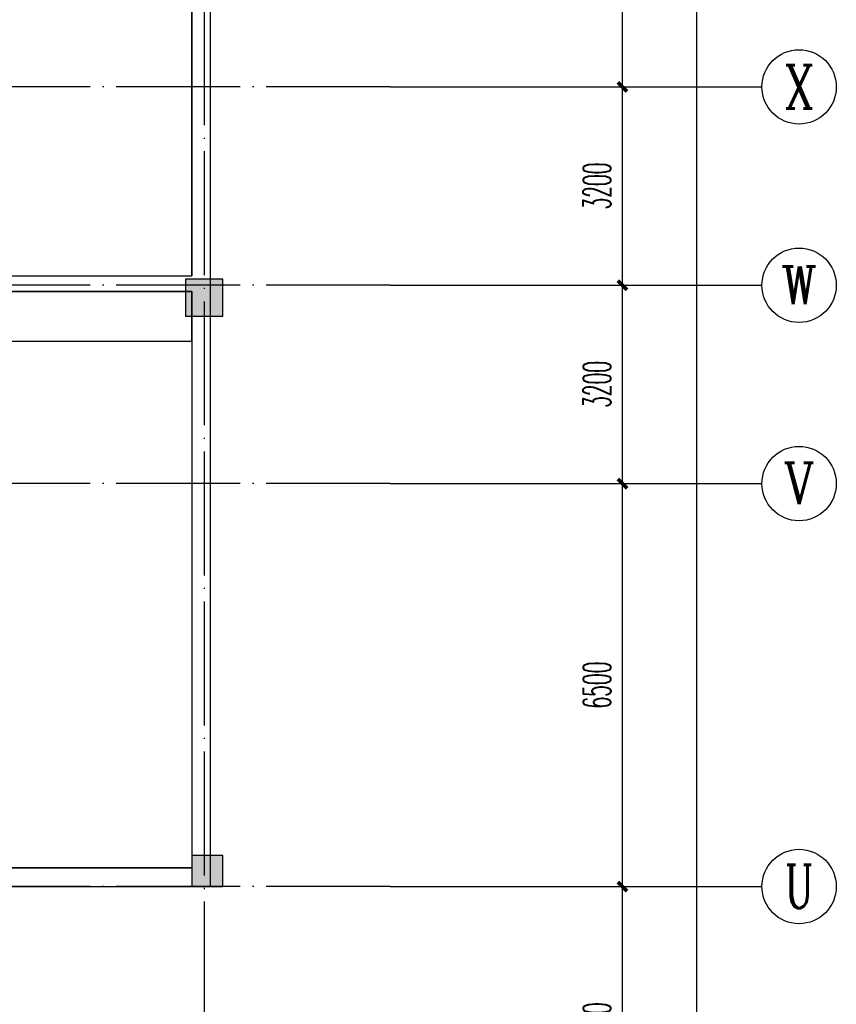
# Model space of a CAD drawing. Extents: x 1779708 to 7299578, y -1121471 to 88434.
# Tile 65 of 256: x 4210742 to 4223917, y -975743 to -959860. Entities that reach past the tile are written whole.
import ezdxf
from ezdxf.enums import TextEntityAlignment as Align

# ---------------------------------------------------------------- set-up
doc = ezdxf.new("R2010")
doc.units = 0
doc.header["$LTSCALE"] = 1000
doc.header["$MEASUREMENT"] = 0
doc.linetypes.add('DOTE', pattern=[2.42, 2, -0.2, 0.02, -0.2])
doc.layers.get('0').update_dxf_attribs({"linetype": 'CONTINUOUS'})
doc.layers.get('Defpoints').update_dxf_attribs({"linetype": 'CONTINUOUS'})
for name, color, linetype in [('AXIS', 3, 'CONTINUOUS'), ('AXIS_TEXT', 7, 'CONTINUOUS'), ('DOTE', 1, 'DOTE'), ('WALL', 255, 'CONTINUOUS'), ('可见线', 6, 'CONTINUOUS'), ('墙柱', 2, 'CONTINUOUS')]:
    doc.layers.add(name, color=color, linetype=linetype)
doc.styles.add('_TCH_AXIS', font='COMPLEX', dxfattribs={"bigfont": 'GBCBIG'})
doc.styles.add('_TCH_DIM_T3', font='SIMPLEX.shx', dxfattribs={"width": 0.494118, "bigfont": 'GBCBIG.shx'})
doc.styles.add('COMPLEX', font='COMPLEX')
doc.dimstyles.new('_TCH_ARCH&&150', dxfattribs={"dimtxt": 446.25, "dimasz": 150, "dimexe": 375, "dimexo": 450, "dimgap": 189.375, "dimtad": 1, "dimdec": 0, "dimzin": 0, "dimdsep": 46, "dimtxsty": '_TCH_DIM_T3', "dimblk": 'ARCHTICK', "dimcen": 0.09, "dimdle": 225, "dimclrt": 7, "dimazin": 2, "dimtfac": 1, "dimtdec": 0, "dimtix": 1, "dimtmove": 2, "dimatfit": 3, "dimfxl": 250, "dimtolj": 1, "dimtzin": 0, "dimarcsym": 0})

# ---------------------------------------------------------------- blocks, each defined once
blk = doc.blocks.new('_AXISO')
blk.add_circle((0, 0), 0.5)
at = {"layer": 'AXIS_TEXT', "style": 'COMPLEX', "width": 1.041667}
blk.add_attdef('A', text='', height=0.56, dxfattribs=at).set_placement((-0.25, -0.28), (0.25, -0.28), align=Align.FIT)
blk = doc.blocks.new('_ArchTick')
at = {"color": 0, "linetype": 'ByBlock', "const_width": 0.4}
blk.add_lwpolyline([(-0.5, -0.5), (0.5, 0.5)], dxfattribs=at)
blk = doc.blocks.new('*D4573')
at = {"layer": 'AXIS', "color": 0, "lineweight": -2, "transparency": 16777216}
for p, q in [((4221667, -1061068), (4221667, -922618)), ((4217167, -922843), (4222042, -922843)), ((4217167, -1060843), (4222042, -1060843))]:
    blk.add_line(p, q, dxfattribs=at)
at = {"layer": 'Defpoints', "color": 0, "transparency": 16777216}
for p in [(4216717, -922843), (4221667, -922843), (4216717, -1060843)]:
    blk.add_point(p, dxfattribs=at)
at = {"layer": 'AXIS', "color": 0, "lineweight": -2, "transparency": 16777216, "xscale": 150, "yscale": 150, "zscale": 150}
for p, rotation in [((4221667, -922843), 90), ((4221667, -1060843), 270)]:
    blk.add_blockref('_ArchTick', p, dxfattribs=dict(at, rotation=rotation))
at = {"layer": 'AXIS', "color": 7, "transparency": 16777216, "insert": (4221255, -991843), "char_height": 446.2, "attachment_point": 5, "rotation": 90, "style": '_TCH_DIM_T3'}
blk.add_mtext('\\A1;138000', dxfattribs=at)
blk = doc.blocks.new('*D4587')
at = {"layer": 'AXIS', "color": 0, "lineweight": -2, "transparency": 16777216}
for p, q in [((4220467, -978568), (4220467, -973618)), ((4217167, -973843), (4220842, -973843)), ((4217167, -978343), (4220842, -978343))]:
    blk.add_line(p, q, dxfattribs=at)
at = {"layer": 'Defpoints', "color": 0, "transparency": 16777216}
for p in [(4216717, -973843), (4220467, -973843), (4216717, -978343)]:
    blk.add_point(p, dxfattribs=at)
at = {"layer": 'AXIS', "color": 0, "lineweight": -2, "transparency": 16777216, "xscale": 150, "yscale": 150, "zscale": 150}
for p, rotation in [((4220467, -973843), 90), ((4220467, -978343), 270)]:
    blk.add_blockref('_ArchTick', p, dxfattribs=dict(at, rotation=rotation))
at = {"layer": 'AXIS', "color": 7, "transparency": 16777216, "insert": (4220055, -976093), "char_height": 446.2, "attachment_point": 5, "rotation": 90, "style": '_TCH_DIM_T3'}
blk.add_mtext('\\A1;4500', dxfattribs=at)
blk = doc.blocks.new('*D4588')
at = {"layer": 'AXIS', "color": 0, "lineweight": -2, "transparency": 16777216}
for p, q in [((4220467, -974068), (4220467, -967118)), ((4217167, -967343), (4220842, -967343)), ((4217167, -973843), (4220842, -973843))]:
    blk.add_line(p, q, dxfattribs=at)
at = {"layer": 'Defpoints', "color": 0, "transparency": 16777216}
for p in [(4216717, -967343), (4220467, -967343), (4216717, -973843)]:
    blk.add_point(p, dxfattribs=at)
at = {"layer": 'AXIS', "color": 0, "lineweight": -2, "transparency": 16777216, "xscale": 150, "yscale": 150, "zscale": 150}
for p, rotation in [((4220467, -967343), 90), ((4220467, -973843), 270)]:
    blk.add_blockref('_ArchTick', p, dxfattribs=dict(at, rotation=rotation))
at = {"layer": 'AXIS', "color": 7, "transparency": 16777216, "insert": (4220055, -970593), "char_height": 446.2, "attachment_point": 5, "rotation": 90, "style": '_TCH_DIM_T3'}
blk.add_mtext('\\A1;6500', dxfattribs=at)
blk = doc.blocks.new('*D4589')
at = {"layer": 'AXIS', "color": 0, "lineweight": -2, "transparency": 16777216}
for p, q in [((4220467, -967568), (4220467, -963918)), ((4217167, -964143), (4220842, -964143)), ((4217167, -967343), (4220842, -967343))]:
    blk.add_line(p, q, dxfattribs=at)
at = {"layer": 'Defpoints', "color": 0, "transparency": 16777216}
for p in [(4216717, -964143), (4220467, -964143), (4216717, -967343)]:
    blk.add_point(p, dxfattribs=at)
at = {"layer": 'AXIS', "color": 0, "lineweight": -2, "transparency": 16777216, "xscale": 150, "yscale": 150, "zscale": 150}
for p, rotation in [((4220467, -964143), 90), ((4220467, -967343), 270)]:
    blk.add_blockref('_ArchTick', p, dxfattribs=dict(at, rotation=rotation))
at = {"layer": 'AXIS', "color": 7, "transparency": 16777216, "insert": (4220055, -965743), "char_height": 446.2, "attachment_point": 5, "rotation": 90, "style": '_TCH_DIM_T3'}
blk.add_mtext('\\A1;3200', dxfattribs=at)
blk = doc.blocks.new('*D4590')
at = {"layer": 'AXIS', "color": 0, "lineweight": -2, "transparency": 16777216}
for p, q in [((4220467, -964368), (4220467, -960718)), ((4217167, -960943), (4220842, -960943)), ((4217167, -964143), (4220842, -964143))]:
    blk.add_line(p, q, dxfattribs=at)
at = {"layer": 'Defpoints', "color": 0, "transparency": 16777216}
for p in [(4216717, -960943), (4220467, -960943), (4216717, -964143)]:
    blk.add_point(p, dxfattribs=at)
at = {"layer": 'AXIS', "color": 0, "lineweight": -2, "transparency": 16777216, "xscale": 150, "yscale": 150, "zscale": 150}
for p, rotation in [((4220467, -960943), 90), ((4220467, -964143), 270)]:
    blk.add_blockref('_ArchTick', p, dxfattribs=dict(at, rotation=rotation))
at = {"layer": 'AXIS', "color": 7, "transparency": 16777216, "insert": (4220055, -962543), "char_height": 446.2, "attachment_point": 5, "rotation": 90, "style": '_TCH_DIM_T3'}
blk.add_mtext('\\A1;3200', dxfattribs=at)
blk = doc.blocks.new('*D4591')
at = {"layer": 'AXIS', "color": 0, "lineweight": -2, "transparency": 16777216}
for p, q in [((4220467, -961168), (4220467, -954718)), ((4217167, -954943), (4220842, -954943)), ((4217167, -960943), (4220842, -960943))]:
    blk.add_line(p, q, dxfattribs=at)
at = {"layer": 'Defpoints', "color": 0, "transparency": 16777216}
for p in [(4216717, -954943), (4220467, -954943), (4216717, -960943)]:
    blk.add_point(p, dxfattribs=at)
at = {"layer": 'AXIS', "color": 0, "lineweight": -2, "transparency": 16777216, "xscale": 150, "yscale": 150, "zscale": 150}
for p, rotation in [((4220467, -954943), 90), ((4220467, -960943), 270)]:
    blk.add_blockref('_ArchTick', p, dxfattribs=dict(at, rotation=rotation))
at = {"layer": 'AXIS', "color": 7, "transparency": 16777216, "insert": (4220055, -957943), "char_height": 446.2, "attachment_point": 5, "rotation": 90, "style": '_TCH_DIM_T3'}
blk.add_mtext('\\A1;6000', dxfattribs=at)

msp = doc.modelspace()

# ---------------------------------------------------------------- hatches: boundary and pattern name
at = {"layer": '墙柱'}
h = msp.add_hatch(color=256, dxfattribs=at)
h.paths.add_polyline_path([(4196917.1, -1041543.3), (4197517.1, -1041543.3), (4197517.1, -1040943.3), (4196917.1, -1040943.3)])
h.paths.add_polyline_path([(4197417.1, -1028493.3), (4197917.1, -1028493.3), (4197917.1, -1028993.3), (4197417.1, -1028993.3)])
h.paths.add_polyline_path([(4196917.1, -1023143.3), (4197917.1, -1023143.3), (4197917.1, -1022643.3), (4196917.1, -1022643.3)])
h.paths.add_polyline_path([(4213517.1, -1009843.3), (4214017.1, -1009843.3), (4214017.1, -1010343.3), (4213517.1, -1010343.3)])
h.paths.add_polyline_path([(4209817.1, -1015993.3), (4210417.1, -1015993.3), (4210417.1, -1016693.3), (4209817.1, -1016693.3)])
h.paths.add_polyline_path([(4213417.1, -1048043.3), (4214017.1, -1048043.3), (4214017.1, -1047443.3), (4213417.1, -1047443.3)])
h.paths.add_polyline_path([(4209817.1, -1029093.3), (4210417.1, -1029093.3), (4210417.1, -1028393.3), (4209817.1, -1028393.3)])
h.paths.add_polyline_path([(4209917.1, -1009843.3), (4210417.1, -1009843.3), (4210417.1, -1010343.3), (4209917.1, -1010343.3)])
h.paths.add_polyline_path([(4196917.1, -1016093.3), (4197917.1, -1016093.3), (4197917.1, -1016593.3), (4196917.1, -1016593.3)])
h.paths.add_polyline_path([(4205217.1, -1048043.3), (4205817.1, -1048043.3), (4205817.1, -1047543.3), (4205217.1, -1047543.3)])
h.paths.add_polyline_path([(4209817.1, -1023343.3), (4210417.1, -1023343.3), (4210417.1, -1022643.3), (4209817.1, -1022643.3)])
h.paths.add_polyline_path([(4213417.1, -1034843.3), (4214017.1, -1034843.3), (4214017.1, -1034243.3), (4213417.1, -1034243.3)])
h.paths.add_polyline_path([(4205017.1, -1034843.3), (4205617.1, -1034843.3), (4205617.1, -1034243.3), (4205017.1, -1034243.3)])
h.paths.add_polyline_path([(4196917.1, -1034843.3), (4197917.1, -1034843.3), (4197917.1, -1034343.3), (4196917.1, -1034343.3)])
h.paths.add_polyline_path([(4213317.1, -1041543.3), (4214017.1, -1041543.3), (4214017.1, -1040943.3), (4213317.1, -1040943.3)])
h.paths.add_polyline_path([(4205217.1, -1041543.3), (4205817.1, -1041543.3), (4205817.1, -1040943.3), (4205217.1, -1040943.3)])
h.paths.add_polyline_path([(4213417.1, -1019043.3), (4214017.1, -1019043.3), (4214017.1, -1019643.3), (4213417.1, -1019643.3)])
h.paths.add_polyline_path([(4196917.1, -1009843.3), (4197917.1, -1009843.3), (4197917.1, -1010343.3), (4196917.1, -1010343.3)])
h.paths.add_polyline_path([(4196917.1, -1048343.3), (4197617.1, -1048343.3), (4197617.1, -1047843.3), (4196917.1, -1047843.3)])
h.paths.add_polyline_path([(4196917.1, -1051543.3), (4197617.1, -1051543.3), (4197617.1, -1051043.3), (4196917.1, -1051043.3)])
h.paths.add_polyline_path([(4204967.1, -1051643.3), (4205667.1, -1051643.3), (4205667.1, -1051043.3), (4204967.1, -1051043.3)])
h.paths.add_polyline_path([(4213417.1, -1051643.3), (4214017.1, -1051643.3), (4214017.1, -1051043.3), (4213417.1, -1051043.3)])
h.paths.add_polyline_path([(4213417.1, -1060843.3), (4214017.1, -1060843.3), (4214017.1, -1060343.3), (4213417.1, -1060343.3)])
h.paths.add_polyline_path([(4204967.1, -1060843.3), (4205667.1, -1060843.3), (4205667.1, -1060343.3), (4204967.1, -1060343.3)])
h.paths.add_polyline_path([(4196917.1, -1060843.3), (4197417.1, -1060843.3), (4197417.1, -1060343.3), (4196917.1, -1060343.3)])
h.paths.add_polyline_path([(4196917.1, -942143.3), (4197517.1, -942143.3), (4197517.1, -942743.3), (4196917.1, -942743.3)])
h.paths.add_polyline_path([(4197417.1, -955193.3), (4197917.1, -955193.3), (4197917.1, -954693.3), (4197417.1, -954693.3)])
h.paths.add_polyline_path([(4196917.1, -960543.3), (4197917.1, -960543.3), (4197917.1, -961043.3), (4196917.1, -961043.3)])
h.paths.add_polyline_path([(4213517.1, -973843.3), (4214017.1, -973843.3), (4214017.1, -973343.3), (4213517.1, -973343.3)])
h.paths.add_polyline_path([(4209817.1, -967693.3), (4210417.1, -967693.3), (4210417.1, -966993.3), (4209817.1, -966993.3)])
h.paths.add_polyline_path([(4213417.1, -935643.3), (4214017.1, -935643.3), (4214017.1, -936243.3), (4213417.1, -936243.3)])
h.paths.add_polyline_path([(4209817.1, -954593.3), (4210417.1, -954593.3), (4210417.1, -955293.3), (4209817.1, -955293.3)])
h.paths.add_polyline_path([(4209917.1, -973843.3), (4210417.1, -973843.3), (4210417.1, -973343.3), (4209917.1, -973343.3)])
h.paths.add_polyline_path([(4196917.1, -967593.3), (4197917.1, -967593.3), (4197917.1, -967093.3), (4196917.1, -967093.3)])
h.paths.add_polyline_path([(4205217.1, -935643.3), (4205817.1, -935643.3), (4205817.1, -936143.3), (4205217.1, -936143.3)])
h.paths.add_polyline_path([(4209817.1, -960343.3), (4210417.1, -960343.3), (4210417.1, -961043.3), (4209817.1, -961043.3)])
h.paths.add_polyline_path([(4213417.1, -948843.3), (4214017.1, -948843.3), (4214017.1, -949443.3), (4213417.1, -949443.3)])
h.paths.add_polyline_path([(4205017.1, -948843.3), (4205617.1, -948843.3), (4205617.1, -949443.3), (4205017.1, -949443.3)])
h.paths.add_polyline_path([(4196917.1, -948843.3), (4197917.1, -948843.3), (4197917.1, -949343.3), (4196917.1, -949343.3)])
h.paths.add_polyline_path([(4213317.1, -942143.3), (4214017.1, -942143.3), (4214017.1, -942743.3), (4213317.1, -942743.3)])
h.paths.add_polyline_path([(4205217.1, -942143.3), (4205817.1, -942143.3), (4205817.1, -942743.3), (4205217.1, -942743.3)])
h.paths.add_polyline_path([(4213417.1, -964643.3), (4214017.1, -964643.3), (4214017.1, -964043.3), (4213417.1, -964043.3)])
h.paths.add_polyline_path([(4196917.1, -973843.3), (4197917.1, -973843.3), (4197917.1, -973343.3), (4196917.1, -973343.3)])
h.paths.add_polyline_path([(4196917.1, -935343.3), (4197617.1, -935343.3), (4197617.1, -935843.3), (4196917.1, -935843.3)])
h.paths.add_polyline_path([(4196917.1, -932143.3), (4197617.1, -932143.3), (4197617.1, -932643.3), (4196917.1, -932643.3)])
h.paths.add_polyline_path([(4204967.1, -932043.3), (4205667.1, -932043.3), (4205667.1, -932643.3), (4204967.1, -932643.3)])
h.paths.add_polyline_path([(4213417.1, -932043.3), (4214017.1, -932043.3), (4214017.1, -932643.3), (4213417.1, -932643.3)])
h.paths.add_polyline_path([(4213417.1, -922843.3), (4214017.1, -922843.3), (4214017.1, -923343.3), (4213417.1, -923343.3)])
h.paths.add_polyline_path([(4204967.1, -922843.3), (4205667.1, -922843.3), (4205667.1, -923343.3), (4204967.1, -923343.3)])
h.paths.add_polyline_path([(4196917.1, -922843.3), (4197417.1, -922843.3), (4197417.1, -923343.3), (4196917.1, -923343.3)])

# ---------------------------------------------------------------- linework, layer by layer
at = {"layer": 'AXIS'}
for p, q in [((4216717.1, -960943.3), (4222717.1, -960943.3)), ((4216717.1, -964143.3), (4222717.1, -964143.3)), ((4216717.1, -967343.3), (4222717.1, -967343.3)), ((4216717.1, -973843.3), (4222717.1, -973843.3))]:
    msp.add_line(p, q, dxfattribs=at)
at = {"layer": 'DOTE'}
for p, q in [((4213717.1, -920843.3), (4213717.1, -1062843.3)), ((4216717.1, -960943.3), (4194917.1, -960943.3)), ((4216717.1, -964143.3), (4194917.1, -964143.3)), ((4216717.1, -967343.3), (4194917.1, -967343.3)), ((4216717.1, -973843.3), (4194917.1, -973843.3))]:
    msp.add_line(p, q, dxfattribs=at)
at = {"layer": 'WALL'}
for p, q in [((4213817.1, -942643.3), (4213817.1, -964143.3)), ((4213517.1, -942743.3), (4213517.1, -963993.3)), ((4205467.1, -963993.3), (4213517.1, -963993.3)), ((4205317.1, -964243.3), (4213517.1, -964243.3)), ((4213517.1, -964243.3), (4213517.1, -973543.3)), ((4213817.1, -964143.3), (4213817.1, -973843.3)), ((4197167.1, -973543.3), (4213517.1, -973543.3)), ((4196917.1, -973843.3), (4213817.1, -973843.3))]:
    msp.add_line(p, q, dxfattribs=at)
at = {"layer": '可见线'}
for points in [[(4205467.1, -963993.3), (4213517.1, -963993.3), (4213517.1, -942743.3), (4207867.1, -942743.3), (4207867.1, -951893.3), (4205467.1, -951893.3)], [(4197167.1, -964243.3), (4197167.1, -965043.3), (4213517.1, -965043.3), (4213517.1, -964243.3)], [(4197167.1, -964243.3), (4213517.1, -964243.3), (4213517.1, -973543.3), (4197167.1, -973543.3)]]:
    msp.add_lwpolyline(points, close=True, dxfattribs=at)
at = {"layer": '墙柱'}
for points in [[(4213417.1, -964643.3), (4214017.1, -964643.3), (4214017.1, -964043.3), (4213417.1, -964043.3)], [(4213517.1, -973843.3), (4214017.1, -973843.3), (4214017.1, -973343.3), (4213517.1, -973343.3)]]:
    msp.add_lwpolyline(points, close=True, dxfattribs=at)

# ---------------------------------------------------------------- block references
at = {"layer": 'AXIS'}
ref = msp.add_blockref('_AXISO', (4223317.1, -960943.3), dxfattribs=dict(at, xscale=1200, yscale=1200, zscale=1200))
ref.add_attrib('A', 'X', dxfattribs={"layer": 'AXIS_TEXT', "height": 698.9, "style": '_TCH_AXIS', "width": 0.777778}).set_placement((4223084.1, -961292.8), (4223550.1, -961292.8), align=Align.FIT)
ref = msp.add_blockref('_AXISO', (4223317.1, -964143.3), dxfattribs=dict(at, xscale=1200, yscale=1200, zscale=1200))
ref.add_attrib('A', 'W', dxfattribs={"layer": 'AXIS_TEXT', "height": 608.3, "style": '_TCH_AXIS', "width": 0.909091}).set_placement((4223027.4, -964447.5), (4223606.8, -964447.5), align=Align.FIT)
ref = msp.add_blockref('_AXISO', (4223317.1, -967343.3), dxfattribs=dict(at, xscale=1200, yscale=1200, zscale=1200))
ref.add_attrib('A', 'V', dxfattribs={"layer": 'AXIS_TEXT', "height": 668.2, "style": '_TCH_AXIS', "width": 0.888889}).set_placement((4223062.6, -967677.4), (4223571.6, -967677.4), align=Align.FIT)
ref = msp.add_blockref('_AXISO', (4223317.1, -973843.3), dxfattribs=dict(at, xscale=1200, yscale=1200, zscale=1200))
ref.add_attrib('A', 'U', dxfattribs={"layer": 'AXIS_TEXT', "height": 698.9, "style": '_TCH_AXIS', "width": 0.7}).set_placement((4223084.1, -974192.8), (4223550.1, -974192.8), align=Align.FIT)

# ---------------------------------------------------------------- dimensions: what is measured, and where the dimension line sits
for p1, p2, distance, picture, middle in [((4216717.1, -1060843.3), (4216717.1, -922843.3), -4950, '*D4573', (4221254.6, -991843.3)), ((4216717.1, -960943.3), (4216717.1, -954943.3), -3750, '*D4591', (4220054.6, -957943.3)), ((4216717.1, -964143.3), (4216717.1, -960943.3), -3750, '*D4590', (4220054.6, -962543.3)), ((4216717.1, -967343.3), (4216717.1, -964143.3), -3750, '*D4589', (4220054.6, -965743.3)), ((4216717.1, -973843.3), (4216717.1, -967343.3), -3750, '*D4588', (4220054.6, -970593.3)), ((4216717.1, -978343.3), (4216717.1, -973843.3), -3750, '*D4587', (4220054.6, -976093.3))]:
    dim = msp.add_aligned_dim(p1=p1, p2=p2, distance=distance, dimstyle='_TCH_ARCH&&150', dxfattribs=at)
    dim.commit()
    dim.dimension.update_dxf_attribs({"geometry": picture, "text_midpoint": middle})

doc.saveas('drawing.dxf')
